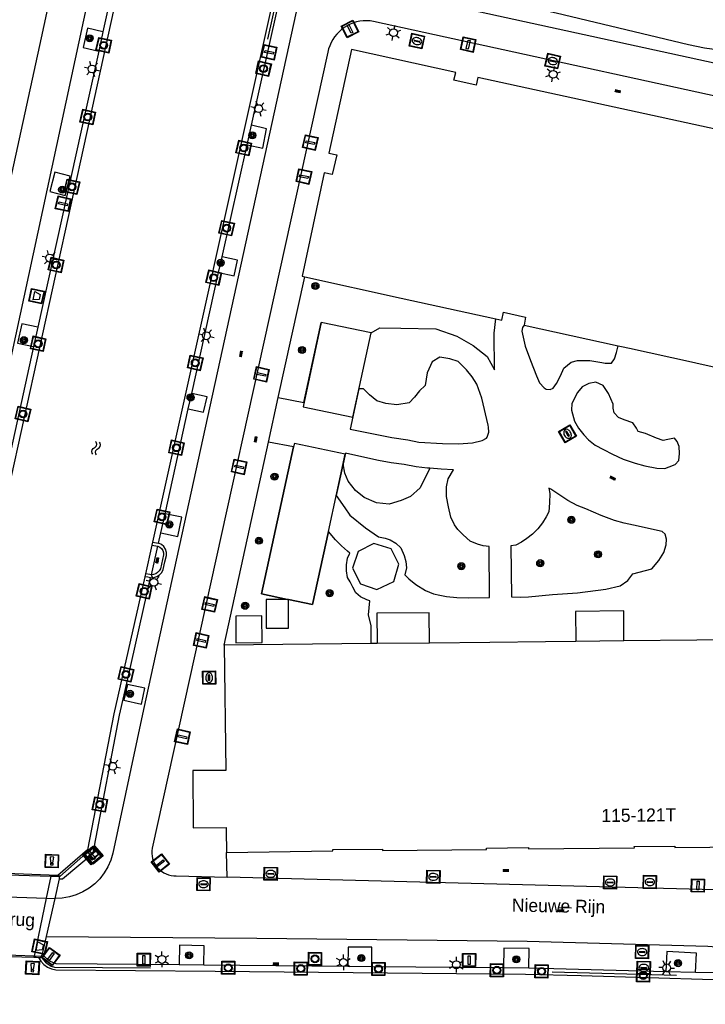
# Model space of a CAD drawing. Header units: metres. Extents: x 93870 to 95789, y 463036 to 464040.
# Tile 119 of 256: x 94335 to 94387, y 463475 to 463550. Entities that reach past the tile are written whole.
import ezdxf
from ezdxf.enums import TextEntityAlignment as Align

# ---------------------------------------------------------------- set-up
doc = ezdxf.new("R2010")
doc.units = ezdxf.units.M
doc.header["$LTSCALE"] = 25.4
for name, color, linetype in [('B_BEBOUWINGSGRENS_0', 1, 'Continuous'), ('B_LUIFEL_1', 200, 'Continuous'), ('B_OPSTAL_0', 1, 'Continuous'), ('G_GRENS_ALGEMEEN_0', 7, 'Continuous'), ('K_DUIKER_LIJN_-1', 6, 'Continuous'), ('K_KUNSTWERKGRENS_1', 1, 'Continuous'), ('Q_BALUSTRADE_LIJN_1', 193, 'Continuous'), ('Q_BLOEMBAK_0', 93, 'Continuous'), ('Q_BOOM_0', 3, 'Continuous'), ('Q_BRANDKRAAN_0', 5, 'Continuous'), ('Q_INSPECTIE_OF_RIOOLPUT_0', 253, 'Continuous'), ('Q_KOLK_0', 254, 'Continuous'), ('Q_LICHTMAST_0', 2, 'Continuous'), ('Q_MEERPAAL_0', 7, 'Continuous'), ('Q_MEERRING_0', 7, 'Continuous'), ('Q_STRAATNAAMBORD_0', 7, 'Continuous'), ('Q_VERKEERSBORDPAAL_0', 40, 'Continuous'), ('S_GBKN_SYMBOOL_OV_GROOT_0', 7, 'Continuous'), ('S_GBKN_SYMBOOL_WATER_0', 7, 'Continuous'), ('T_HEK_0', 57, 'Continuous'), ('T_HEK_LIJN_0', 6, 'Continuous'), ('V_WEGGRENS_0', 7, 'Continuous'), ('V_WEGGRENS_1', 7, 'Continuous'), ('W_WATERGRENS_0', 5, 'Continuous'), ('Z_GBKN_HUISNUMMER_0', 252, 'Continuous'), ('Z_KUNSTWERKNAAM_1', 252, 'Continuous'), ('Z_STRAATNAAM_0', 252, 'Continuous')]:
    doc.layers.add(name, color=color, linetype=linetype)
doc.layers.add('Q_PAAL_STEEN_0', color=7, linetype='Continuous', true_color=0xa97373)

# ---------------------------------------------------------------- blocks, each defined once
blk = doc.blocks.new('Q_BLOEMBAK')
for points in [[(-0.5, 0.5), (0.5, 0.5), (0.5, -0.5), (-0.5, -0.5)], [(-0.336, 0.197), (0.331, 0.197), (0.19, -0.251), (-0.196, -0.251)]]:
    blk.add_lwpolyline(points, close=True)
blk.add_lwpolyline([(-0.442, 0.464), (0.438, 0.464, -0.414214), (0.459, 0.442), (0.459, -0.437, -0.414214), (0.438, -0.459), (-0.442, -0.459, -0.414214), (-0.463, -0.437), (-0.463, 0.442), (-0.463, 0.444), (-0.463, 0.446), (-0.463, 0.448), (-0.462, 0.45), (-0.461, 0.451), (-0.46, 0.453), (-0.459, 0.455), (-0.458, 0.456), (-0.457, 0.457), (-0.456, 0.459), (-0.454, 0.46), (-0.453, 0.461), (-0.451, 0.462), (-0.449, 0.462), (-0.447, 0.463), (-0.446, 0.463), (-0.444, 0.464), (-0.442, 0.464)], format="xyb")
blk = doc.blocks.new('Q_STRAATNAAMBORD')
for points in [[(-0.5, 0.5), (0.5, 0.5), (0.5, -0.5), (-0.5, -0.5)], [(-0.369, 0.22), (0.358, 0.22), (0.358, -0.214), (-0.369, -0.214)]]:
    blk.add_lwpolyline(points, close=True)
for points in [[(-0.442, 0.464), (0.438, 0.464, -0.414214), (0.459, 0.442), (0.459, -0.437, -0.414214), (0.438, -0.459), (-0.442, -0.459, -0.414214), (-0.463, -0.437), (-0.463, 0.442), (-0.463, 0.444), (-0.463, 0.446), (-0.463, 0.448), (-0.462, 0.45), (-0.461, 0.451), (-0.46, 0.453), (-0.459, 0.455), (-0.458, 0.456), (-0.457, 0.457), (-0.456, 0.459), (-0.454, 0.46), (-0.453, 0.461), (-0.451, 0.462), (-0.449, 0.462), (-0.447, 0.463), (-0.446, 0.463), (-0.444, 0.464), (-0.442, 0.464)], [(-0.287, 0.16), (0.281, 0.16, -0.414214), (0.303, 0.139), (0.303, -0.134, -0.414214), (0.281, -0.156), (-0.287, -0.156, -0.414214), (-0.308, -0.134), (-0.308, 0.139), (-0.308, 0.14), (-0.308, 0.142), (-0.307, 0.144), (-0.307, 0.146), (-0.306, 0.148), (-0.305, 0.149), (-0.304, 0.151), (-0.303, 0.152), (-0.302, 0.154), (-0.3, 0.155), (-0.299, 0.156), (-0.297, 0.157), (-0.296, 0.158), (-0.294, 0.159), (-0.292, 0.159), (-0.29, 0.16), (-0.288, 0.16), (-0.287, 0.16)]]:
    blk.add_lwpolyline(points, format="xyb")
blk = doc.blocks.new('Q_LICHTMAST')
for points in [[(-0.26, 0.15), (-0.52, 0.3)], [(0, 0.3), (0, 0.6)], [(0.26, 0.15), (0.52, 0.3)], [(-0.26, -0.15), (-0.52, -0.3)], [(0, -0.3), (0, -0.6)], [(0.26, -0.15), (0.52, -0.3)]]:
    blk.add_lwpolyline(points)
blk.add_circle((0, 0), 0.3)
blk = doc.blocks.new('Q_VERKEERSBORDPAAL')
for points in [[(-0.5, 0.5), (0.5, 0.5), (0.5, -0.5), (-0.5, -0.5)], [(-0.08, 0.333), (0.071, 0.333), (0.071, -0.329), (-0.08, -0.329)]]:
    blk.add_lwpolyline(points, close=True)
blk.add_lwpolyline([(-0.442, 0.464), (0.438, 0.464, -0.414214), (0.459, 0.442), (0.459, -0.437, -0.414214), (0.438, -0.459), (-0.442, -0.459, -0.414214), (-0.463, -0.437), (-0.463, 0.442), (-0.463, 0.444), (-0.463, 0.446), (-0.463, 0.448), (-0.462, 0.45), (-0.461, 0.451), (-0.46, 0.453), (-0.459, 0.455), (-0.458, 0.456), (-0.457, 0.457), (-0.456, 0.459), (-0.454, 0.46), (-0.453, 0.461), (-0.451, 0.462), (-0.449, 0.462), (-0.447, 0.463), (-0.446, 0.463), (-0.444, 0.464), (-0.442, 0.464)], format="xyb")
blk = doc.blocks.new('Q_PAAL_STEEN')
for points in [[(-0.5, 0.5), (0.5, 0.5), (0.5, -0.5), (-0.5, -0.5)], [(-0.08, 0.333), (0.071, 0.333), (0.071, -0.329), (-0.08, -0.329)]]:
    blk.add_lwpolyline(points, close=True)
blk.add_lwpolyline([(-0.442, 0.464), (0.438, 0.464, -0.414214), (0.459, 0.442), (0.459, -0.437, -0.414214), (0.438, -0.459), (-0.442, -0.459, -0.414214), (-0.463, -0.437), (-0.463, 0.442), (-0.463, 0.444), (-0.463, 0.446), (-0.463, 0.448), (-0.462, 0.45), (-0.461, 0.451), (-0.46, 0.453), (-0.459, 0.455), (-0.458, 0.456), (-0.457, 0.457), (-0.456, 0.459), (-0.454, 0.46), (-0.453, 0.461), (-0.451, 0.462), (-0.449, 0.462), (-0.447, 0.463), (-0.446, 0.463), (-0.444, 0.464), (-0.442, 0.464)], format="xyb")
blk = doc.blocks.new('Q_KOLK')
blk.add_lwpolyline([(-0.5, 0.5), (0.5, 0.5), (0.5, -0.5), (-0.5, -0.5)], close=True)
for points in [[(-0.442, 0.464), (0.438, 0.464, -0.414214), (0.459, 0.442), (0.459, -0.437, -0.414214), (0.438, -0.459), (-0.442, -0.459, -0.414214), (-0.463, -0.437), (-0.463, 0.442, -0.414214), (-0.442, 0.464)], [(-0.345, 0.105, 0.380426), (-0.276, -0.18)], [(-0.008, 0.266, 0.240218), (-0.345, 0.105)], [(-0.194, 0.045, 0.853344), (-0.194, -0.032)], [(0.331, 0.111, 0.240191), (-0.008, 0.266)], [(0.185, -0.032, 0.849746), (0.185, 0.045)], [(0.267, -0.176, 0.380426), (0.331, 0.111)], [(-0.276, -0.18, 0.148452), (0.012, -0.257)], [(0.012, -0.257, 0.131742), (0.267, -0.176)]]:
    blk.add_lwpolyline(points, format="xyb")
for points in [[(-0.194, 0.045), (0.185, 0.045)], [(0.185, -0.032), (-0.194, -0.032)]]:
    blk.add_lwpolyline(points)
blk = doc.blocks.new('Q_BRANDKRAAN')
blk.add_lwpolyline([(-0.5, 0.5), (0.5, 0.5), (0.5, -0.5), (-0.5, -0.5)], close=True)
for points in [[(-0.442, 0.464), (0.438, 0.464, -0.414214), (0.459, 0.442), (0.459, -0.437, -0.414214), (0.438, -0.459), (-0.442, -0.459, -0.414214), (-0.463, -0.437), (-0.463, 0.442), (-0.463, 0.444), (-0.463, 0.446), (-0.463, 0.448), (-0.462, 0.45), (-0.461, 0.451), (-0.46, 0.453), (-0.459, 0.455), (-0.458, 0.456), (-0.457, 0.457), (-0.456, 0.459), (-0.454, 0.46), (-0.453, 0.461), (-0.451, 0.462), (-0.449, 0.462), (-0.447, 0.463), (-0.446, 0.463), (-0.444, 0.464), (-0.442, 0.464)], [(-0.345, 0.105, 0.380426), (-0.276, -0.18)], [(-0.008, 0.266, 0.240218), (-0.345, 0.105)], [(-0.194, 0.045, 0.853344), (-0.194, -0.032)], [(0.331, 0.111, 0.240191), (-0.008, 0.266)], [(0.185, -0.032, 0.849746), (0.185, 0.045)], [(0.267, -0.176, 0.380426), (0.331, 0.111)], [(-0.276, -0.18, 0.148452), (0.012, -0.257)], [(0.012, -0.257, 0.131742), (0.267, -0.176)]]:
    blk.add_lwpolyline(points, format="xyb")
for points in [[(-0.194, 0.045), (0.185, 0.045)], [(0.185, -0.032), (-0.194, -0.032)]]:
    blk.add_lwpolyline(points)
blk = doc.blocks.new('Q_INSPECTIE_OF_RIOOLPUT')
blk.add_lwpolyline([(-0.5, 0.5), (0.5, 0.5), (0.5, -0.5), (-0.5, -0.5)], close=True)
for points in [[(-0.442, 0.464), (0.438, 0.464, -0.414214), (0.459, 0.442), (0.459, -0.437, -0.414214), (0.438, -0.459), (-0.442, -0.459, -0.414214), (-0.463, -0.437), (-0.463, 0.442), (-0.463, 0.444), (-0.463, 0.446), (-0.463, 0.448), (-0.462, 0.45), (-0.461, 0.451), (-0.46, 0.453), (-0.459, 0.455), (-0.458, 0.456), (-0.457, 0.457), (-0.456, 0.459), (-0.454, 0.46), (-0.453, 0.461), (-0.451, 0.462), (-0.449, 0.462), (-0.447, 0.463), (-0.446, 0.463), (-0.444, 0.464), (-0.442, 0.464)], [(-0.345, 0.105, 0.380426), (-0.276, -0.18)], [(-0.008, 0.266, 0.240218), (-0.345, 0.105)], [(-0.194, 0.045, 0.853344), (-0.194, -0.032)], [(0.331, 0.111, 0.240191), (-0.008, 0.266)], [(0.185, -0.032, 0.849746), (0.185, 0.045)], [(0.267, -0.176, 0.380426), (0.331, 0.111)], [(-0.276, -0.18, 0.148452), (0.012, -0.257)], [(0.012, -0.257, 0.131742), (0.267, -0.176)]]:
    blk.add_lwpolyline(points, format="xyb")
for points in [[(-0.194, 0.045), (0.185, 0.045)], [(0.185, -0.032), (-0.194, -0.032)]]:
    blk.add_lwpolyline(points)
blk = doc.blocks.new('Q_MEERRING')
blk.add_lwpolyline([(-0.5, 0.5), (0.5, 0.5), (0.5, -0.5), (-0.5, -0.5)], close=True)
blk.add_lwpolyline([(-0.442, 0.464), (0.438, 0.464, -0.414214), (0.459, 0.442), (0.459, -0.437, -0.414214), (0.438, -0.459), (-0.442, -0.459, -0.414214), (-0.463, -0.437), (-0.463, 0.442), (-0.463, 0.444), (-0.463, 0.446), (-0.463, 0.448), (-0.462, 0.45), (-0.461, 0.451), (-0.46, 0.453), (-0.459, 0.455), (-0.458, 0.456), (-0.457, 0.457), (-0.456, 0.459), (-0.454, 0.46), (-0.453, 0.461), (-0.451, 0.462), (-0.449, 0.462), (-0.447, 0.463), (-0.446, 0.463), (-0.444, 0.464), (-0.442, 0.464)], format="xyb")
for radius in [0.3, 0.3, 0.25, 0.25]:
    blk.add_circle((0, 0), radius)
blk = doc.blocks.new('Q_BOOM')
for radius in [0.27, 0.18, 0.09]:
    blk.add_circle((0, 0), radius)
blk = doc.blocks.new('Q_MEERPAAL')
for points in [[(-0.5, 0.5), (0.5, 0.5), (0.5, -0.5), (-0.5, -0.5)], [(-0.076, 0.32), (0.068, 0.32), (0.068, 0.17), (-0.076, 0.17)]]:
    blk.add_lwpolyline(points, close=True)
blk.add_lwpolyline([(-0.442, 0.464), (0.438, 0.464, -0.414214), (0.459, 0.442), (0.459, -0.437, -0.414214), (0.438, -0.459), (-0.442, -0.459, -0.414214), (-0.463, -0.437), (-0.463, 0.442), (-0.463, 0.444), (-0.463, 0.446), (-0.463, 0.448), (-0.462, 0.45), (-0.461, 0.451), (-0.46, 0.453), (-0.459, 0.455), (-0.458, 0.456), (-0.457, 0.457), (-0.456, 0.459), (-0.454, 0.46), (-0.453, 0.461), (-0.451, 0.462), (-0.449, 0.462), (-0.447, 0.463), (-0.446, 0.463), (-0.444, 0.464), (-0.442, 0.464)], format="xyb")
for points in [[(-0.076, 0.124), (-0.136, -0.311)], [(-0.076, 0.124), (0.068, 0.124)], [(0.068, 0.124), (0.122, -0.311)], [(-0.136, -0.311), (0.122, -0.311)]]:
    blk.add_lwpolyline(points)
blk = doc.blocks.new('S_GBKN_SYMBOOL_WATER')
for points in [[(-0.5, 0.15), (-0.438, 0.212), (-0.312, 0.275), (-0.188, 0.275), (-0.062, 0.212), (0, 0.15), (0.062, 0.087), (0.188, 0.025), (0.312, 0.025), (0.438, 0.087), (0.5, 0.15)], [(-0.5, -0.15), (-0.438, -0.087), (-0.312, -0.025), (-0.188, -0.025), (-0.062, -0.087), (0, -0.15), (0.062, -0.212), (0.188, -0.275), (0.312, -0.275), (0.438, -0.212), (0.5, -0.15)]]:
    blk.add_lwpolyline(points)
blk = doc.blocks.new('S_GBKN_SYMBOOL_OV_GROOT')
for points in [[(-0.21875, 0.0625), (0.21875, 0.0625)], [(-0.21875, 0), (0.21875, 0)], [(-0.1875, 0.0625), (-0.1875, 0)], [(-0.125, 0.09375), (-0.125, 0.0625)], [(-0.125, 0), (-0.125, -0.0625)], [(-0.0625, 0.0625), (-0.0625, 0)], [(0, 0.09375), (0, 0.0625)], [(0, 0), (0, -0.0625)], [(0.0625, 0.0625), (0.0625, 0)], [(0.125, 0.09375), (0.125, 0.0625)], [(0.125, 0), (0.125, -0.0625)], [(0.1875, 0.0625), (0.1875, 0)], [(-0.21875, -0.0625), (0.21875, -0.0625)], [(-0.1875, -0.0625), (-0.1875, -0.09375)], [(-0.0625, -0.0625), (-0.0625, -0.09375)], [(0.0625, -0.0625), (0.0625, -0.09375)], [(0.1875, -0.0625), (0.1875, -0.09375)]]:
    blk.add_lwpolyline(points)

msp = doc.modelspace()

# ---------------------------------------------------------------- linework, layer by layer
at = {"layer": 'B_BEBOUWINGSGRENS_0'}
for p, q in [((94373.16, 463526.933), (94380.349, 463525.35)), ((94355.065, 463505.965), (94355.065, 463505.965)), ((94355.133, 463505.951), (94355.133, 463505.951)), ((94365.912, 463502.628), (94361.906, 463502.585)), ((94380.787, 463502.786), (94377.101, 463502.747)), ((94361.466, 463502.58), (94350.22, 463502.459)), ((94361.906, 463502.585), (94361.466, 463502.58))]:
    msp.add_line(p, q, dxfattribs=at)
for points in [[(94359.963, 463547.988), (94358.229, 463540.071), (94358.835, 463539.938), (94358.48, 463538.442), (94357.874, 463538.573), (94356.171, 463530.66), (94356.372, 463530.616)], [(94396.484, 463539.991), (94396.353, 463539.395), (94395.243, 463539.644), (94392.094, 463540.351), (94392.224, 463540.947), (94369.622, 463545.868), (94369.494, 463545.281), (94367.787, 463545.646), (94367.918, 463546.242), (94359.963, 463547.988)], [(94356.372, 463530.616), (94363.745, 463528.992), (94370.987, 463527.399)], [(94370.987, 463527.399), (94371.445, 463527.298), (94371.586, 463527.919), (94373.267, 463527.537), (94373.16, 463526.933)], [(94380.349, 463525.35), (94380.602, 463525.294), (94381.215, 463525.159), (94385.939, 463524.124), (94386.612, 463523.976), (94391.486, 463522.908), (94391.619, 463523.501), (94392.788, 463523.239), (94394.698, 463522.81), (94398.047, 463522.058), (94397.91, 463521.433), (94397.602, 463520.025)], [(94396.13, 463513.285), (94394.712, 463506.797), (94395.289, 463506.677), (94394.434, 463502.56), (94392.541, 463502.528), (94392.534, 463502.929), (94391.934, 463502.904), (94380.787, 463502.786)], [(94355.065, 463505.965), (94354.326, 463505.965), (94353.43, 463505.965), (94353.42, 463503.756), (94355.134, 463503.757), (94355.133, 463505.951)], [(94355.133, 463505.951), (94355.133, 463505.965), (94355.065, 463505.965)], [(94365.912, 463502.628), (94365.887, 463504.945), (94361.881, 463504.898), (94361.906, 463502.585)], [(94380.787, 463502.786), (94380.763, 463505.086), (94377.077, 463505.05), (94377.101, 463502.747)], [(94377.101, 463502.747), (94374.783, 463502.723), (94370.523, 463502.677), (94365.912, 463502.628)], [(94350.22, 463502.459), (94350.337, 463492.894), (94347.817, 463492.875), (94347.851, 463488.502), (94350.375, 463488.514), (94350.377, 463488.334), (94350.395, 463486.623)], [(94350.395, 463486.623), (94358.514, 463486.733), (94358.513, 463486.833), (94362.327, 463486.876), (94362.329, 463486.772), (94370.279, 463486.853), (94370.277, 463486.954), (94373.477, 463486.986), (94373.478, 463486.886), (94381.578, 463486.969), (94381.577, 463487.07), (94384.67, 463487.102), (94384.678, 463487.002), (94392.721, 463487.085), (94392.719, 463487.225), (94393.089, 463487.229), (94393.115, 463485.089), (94408.82, 463485.281)]]:
    msp.add_lwpolyline(points, dxfattribs=at)
at = {"layer": 'B_LUIFEL_1'}
for p, q in [((94361.444, 463526.333), (94357.628, 463527.131)), ((94355.527, 463517.622), (94353.061, 463506.389)), ((94358.184, 463511.153), (94359.467, 463517.06)), ((94356.97, 463505.562), (94358.184, 463511.153)), ((94353.061, 463506.389), (94355.065, 463505.965)), ((94355.065, 463505.965), (94355.133, 463505.951)), ((94355.133, 463505.951), (94356.97, 463505.562))]:
    msp.add_line(p, q, dxfattribs=at)
for points in [[(94357.628, 463527.131), (94356.247, 463520.68), (94360.055, 463519.889), (94361.444, 463526.333)], [(94359.467, 463517.06), (94355.583, 463517.879), (94355.527, 463517.622)], [(94363.568, 463508.656), (94362.985, 463509.831), (94361.651, 463510.227), (94360.455, 463509.617), (94360.033, 463508.351), (94360.65, 463507.155), (94361.889, 463506.727), (94363.186, 463507.336), (94363.568, 463508.656)]]:
    msp.add_lwpolyline(points, dxfattribs=at)
at = {"layer": 'B_OPSTAL_0'}
msp.add_line((94351.096, 463504.691), (94351.111, 463502.641), dxfattribs=at)
msp.add_lwpolyline([(94351.111, 463502.641), (94353.111, 463502.656), (94353.096, 463504.706), (94351.096, 463504.691)], dxfattribs=at)
at = {"layer": 'G_GRENS_ALGEMEEN_0'}
for p, q in [((94340.95, 463549.36), (94340.626, 463547.881)), ((94351.968, 463540.702), (94352.302, 463542.204)), ((94349.795, 463530.944), (94350.062, 463532.14)), ((94335.974, 463526.763), (94335.648, 463525.285)), ((94347.476, 463520.525), (94347.738, 463521.701)), ((94355.527, 463517.622), (94353.611, 463517.978)), ((94345.367, 463511.054), (94345.692, 463512.513)), ((94344.746, 463510.335), (94345.19, 463510.26)), ((94344.647, 463507.851), (94345.14, 463510.034)), ((94344.696, 463510.11), (94345.14, 463510.034)), ((94355.065, 463505.965), (94353.061, 463506.389)), ((94356.97, 463505.562), (94355.133, 463505.951)), ((94348.666, 463478.003), (94346.767, 463478.02)), ((94361.505, 463477.883), (94359.681, 463477.9)), ((94373.508, 463477.772), (94371.567, 463477.79)), ((94386.258, 463477.445), (94383.98, 463477.502))]:
    msp.add_line(p, q, dxfattribs=at)
for points in [[(94354.356, 463521.387), (94356.318, 463521.013), (94357.628, 463527.131)], [(94361.444, 463526.333), (94362.115, 463526.732), (94363.716, 463526.703), (94366.406, 463526.638), (94368.001, 463526.087), (94369.262, 463525.373), (94370.333, 463524.521), (94370.898, 463523.516), (94370.852, 463526.303), (94370.987, 463527.399)], [(94373.16, 463526.933), (94373.032, 463526.739), (94372.972, 463526.472), (94373.238, 463525.319), (94373.639, 463524.232), (94374.106, 463523.055), (94374.335, 463522.528), (94374.677, 463522.133), (94374.843, 463522.031), (94375.132, 463522.011), (94375.376, 463522.097), (94375.623, 463522.468), (94375.932, 463523.052), (94376.194, 463523.648), (94376.75, 463524.087), (94377.232, 463524.218), (94378.187, 463524.214), (94379.082, 463524.079), (94379.342, 463524.017), (94379.835, 463524.018), (94380.058, 463524.341), (94380.223, 463524.832), (94380.349, 463525.35)], [(94353.061, 463506.389), (94355.527, 463517.622), (94355.527, 463517.622)], [(94365.934, 463515.983), (94365.752, 463515.997), (94364.885, 463516.103), (94363.977, 463516.264), (94362.984, 463516.401), (94362.016, 463516.586), (94360.977, 463516.821), (94359.484, 463517.136), (94359.307, 463516.32)], [(94365.934, 463515.983), (94365.19, 463514.48), (94364.462, 463513.825), (94363.739, 463513.516), (94362.823, 463513.247), (94361.874, 463513.344), (94360.908, 463513.749), (94360.251, 463514.284), (94359.693, 463515.011), (94359.438, 463515.622), (94359.307, 463516.32)], [(94358.184, 463511.153), (94358.184, 463511.153), (94356.97, 463505.562)], [(94361.466, 463502.58), (94361.452, 463503.949), (94361.253, 463504.795), (94361.346, 463505.865), (94361.121, 463505.931), (94360.646, 463506.169), (94360.289, 463506.46), (94360.051, 463506.896), (94359.853, 463507.305), (94359.655, 463507.636), (94359.575, 463508.151), (94359.562, 463508.6), (94359.655, 463509.102), (94359.813, 463509.486), (94359.641, 463509.657), (94359.192, 463510.054), (94358.736, 463510.503), (94358.184, 463511.153)], [(94345.14, 463510.034), (94345.295, 463509.959), (94345.424, 463509.844), (94345.517, 463509.699), (94345.567, 463509.534), (94345.571, 463509.362), (94345.337, 463508.289), (94345.25, 463508.139), (94345.13, 463508.014), (94344.984, 463507.921), (94344.819, 463507.865), (94344.647, 463507.851)], [(94344.647, 463507.851), (94344.54, 463507.863), (94344.202, 463507.924)], [(94344.593, 463507.616), (94344.387, 463507.653), (94344.15, 463507.696)]]:
    msp.add_lwpolyline(points, dxfattribs=at)
at = {"layer": 'K_DUIKER_LIJN_-1'}
msp.add_lwpolyline([(94396.016, 463549.329), (94395.06, 463545.34), (94354.482, 463554.208)], dxfattribs=at)
at = {"layer": 'K_KUNSTWERKGRENS_1'}
for p, q in [((94337.488, 463484.846), (94329.425, 463485.163)), ((94337.284, 463483.109), (94337.622, 463484.595)), ((94337.622, 463484.595), (94337.626, 463484.789)), ((94336.619, 463480.186), (94337.284, 463483.109)), ((94336.321, 463478.874), (94336.619, 463480.186)), ((94328.067, 463478.845), (94335.671, 463478.608)), ((94335.671, 463478.608), (94335.844, 463478.603)), ((94335.844, 463478.603), (94336.014, 463478.598)), ((94336.226, 463478.659), (94336.321, 463478.874))]:
    msp.add_line(p, q, dxfattribs=at)
for points in [[(94337.626, 463484.789), (94337.627, 463484.841), (94337.488, 463484.846)], [(94336.014, 463478.598), (94336.196, 463478.592), (94336.226, 463478.659)]]:
    msp.add_lwpolyline(points, dxfattribs=at)
at = {"layer": 'Q_BALUSTRADE_LIJN_1'}
for p, q in [((94329.4, 463485.048), (94336.967, 463484.81)), ((94336.967, 463484.81), (94337.626, 463484.789)), ((94337.626, 463484.789), (94337.651, 463484.788)), ((94335.686, 463478.681), (94328.091, 463478.959)), ((94336.224, 463478.661), (94335.686, 463478.681))]:
    msp.add_line(p, q, dxfattribs=at)
at = {"layer": 'T_HEK_0'}
for p, q in [((94354.356, 463521.387), (94356.372, 463530.616)), ((94353.611, 463517.978), (94354.356, 463521.387)), ((94350.22, 463502.459), (94353.611, 463517.978))]:
    msp.add_line(p, q, dxfattribs=at)
at = {"layer": 'T_HEK_LIJN_0'}
for p, q in [((94355.317, 463556.775), (94353.536, 463548.788)), ((94337.651, 463484.788), (94340.31, 463487.132)), ((94336.224, 463478.661), (94336.226, 463478.659)), ((94375.284, 463477.482), (94384.801, 463477.225))]:
    msp.add_line(p, q, dxfattribs=at)
msp.add_lwpolyline([(94336.226, 463478.659), (94336.366, 463478.434), (94336.543, 463478.234), (94336.751, 463478.066), (94336.984, 463477.934), (94337.235, 463477.843), (94344.573, 463477.794)], dxfattribs=at)
at = {"layer": 'V_WEGGRENS_0'}
for p, q in [((94353.459, 463541.941), (94352.302, 463542.204)), ((94350.062, 463532.14), (94351.968, 463540.702)), ((94351.231, 463531.896), (94350.062, 463532.14)), ((94347.738, 463521.701), (94349.795, 463530.944)), ((94335.648, 463525.285), (94333.566, 463515.846)), ((94348.907, 463521.443), (94347.738, 463521.701)), ((94345.692, 463512.513), (94347.476, 463520.525)), ((94346.988, 463512.244), (94345.692, 463512.513)), ((94345.19, 463510.26), (94345.367, 463511.054)), ((94344.157, 463499.175), (94342.822, 463499.469)), ((94350.434, 463484.734), (94350.395, 463486.623)), ((94408.467, 463483.212), (94350.434, 463484.734)), ((94348.666, 463478.003), (94348.696, 463479.486)), ((94361.505, 463477.883), (94361.513, 463479.367)), ((94373.508, 463477.772), (94373.532, 463479.283)), ((94386.258, 463477.445), (94386.335, 463478.917)), ((94359.681, 463477.9), (94348.666, 463478.003)), ((94371.567, 463477.79), (94361.505, 463477.883)), ((94383.98, 463477.502), (94373.508, 463477.772))]:
    msp.add_line(p, q, dxfattribs=at)
for points in [[(94355.121, 463636.27), (94336.22, 463548.88), (94325.54, 463500), (94322.6, 463486.91)], [(94325.98, 463486.84), (94326.028, 463487.618), (94328.268, 463498.316), (94353.896, 463617.101), (94357.391, 463633.587), (94357.502, 463633.999), (94357.68, 463634.387), (94357.918, 463634.741), (94358.211, 463635.051), (94358.551, 463635.31), (94358.928, 463635.509), (94359.573, 463635.707), (94360.238, 463635.829), (94360.912, 463635.871), (94361.586, 463635.834), (94362.251, 463635.718)], [(94350.381, 463592.352), (94342.568, 463556.737), (94341.966, 463553.991), (94341.814, 463553.301), (94341.508, 463551.903), (94340.95, 463549.36)], [(94357.671, 463559.868), (94344.043, 463497.536), (94341.693, 463486.566)], [(94352.302, 463542.204), (94354.955, 463554.121), (94356.064, 463559.113)], [(94387.884, 463547.979), (94386.933, 463548.108), (94385.731, 463548.354), (94375.597, 463550.77), (94362.17, 463553.72), (94361.33, 463554.13)], [(94360.598, 463550.157), (94360.344, 463550.104), (94360.096, 463550.03), (94359.855, 463549.935), (94359.623, 463549.819), (94359.402, 463549.683), (94359.194, 463549.529), (94359, 463549.358), (94358.821, 463549.17), (94358.659, 463548.967), (94358.516, 463548.751), (94358.392, 463548.524), (94358.288, 463548.286), (94358.205, 463548.041), (94358.143, 463547.789), (94344.698, 463486.942), (94344.677, 463486.743), (94344.678, 463486.542)], [(94397.075, 463542.39), (94361.63, 463550.143), (94361.373, 463550.18), (94361.115, 463550.195), (94360.856, 463550.187), (94360.598, 463550.157)], [(94340.95, 463549.36), (94339.77, 463549.634), (94339.428, 463548.159), (94340.626, 463547.881)], [(94340.626, 463547.881), (94339.263, 463541.67), (94335.974, 463526.763)], [(94351.968, 463540.702), (94353.163, 463540.463), (94353.459, 463541.941)], [(94338.443, 463538.327), (94337.259, 463538.626), (94336.884, 463537.143), (94338.068, 463536.844), (94338.443, 463538.327)], [(94349.795, 463530.944), (94350.981, 463530.696), (94351.231, 463531.896)], [(94335.974, 463526.763), (94334.739, 463527.029), (94334.42, 463525.549), (94335.648, 463525.285)], [(94367.483, 463524.357), (94366.696, 463524.467), (94366.131, 463524.121), (94365.729, 463523.29), (94365.593, 463522.322), (94365.156, 463521.913), (94364.776, 463521.409), (94364.359, 463521), (94363.406, 463520.847), (94362.572, 463520.943), (94361.892, 463521.133), (94361.33, 463521.591), (94360.865, 463522.047), (94360.525, 463522.069), (94359.859, 463518.978), (94363.025, 463518.35), (94364.272, 463518.148), (94365.097, 463517.985), (94366.904, 463517.869), (94368.135, 463517.855), (94369.202, 463517.929), (94369.952, 463518.12), (94370.278, 463518.282), (94370.319, 463518.367), (94370.443, 463518.736), (94370.419, 463519.119), (94370.403, 463519.273), (94369.93, 463521.337), (94369.525, 463522.407), (94369.184, 463522.987), (94368.739, 463523.511), (94368.102, 463524.14), (94367.483, 463524.357)], [(94379.959, 463520.88), (94379.597, 463521.713), (94379.201, 463522.325), (94378.627, 463522.576), (94378.097, 463522.464), (94377.581, 463522.209), (94377.237, 463521.778), (94376.793, 463520.938), (94376.764, 463520.426), (94377.015, 463519.578), (94377.318, 463519.061), (94377.715, 463518.544), (94378.066, 463518.153), (94378.59, 463517.744), (94379.21, 463517.43), (94379.909, 463517.067), (94380.718, 463516.687), (94381.639, 463516.384), (94382.371, 463516.163), (94383.309, 463516.003), (94383.916, 463515.972), (94384.233, 463516.089), (94384.69, 463516.285), (94384.987, 463516.587), (94385.033, 463517.111), (94384.999, 463517.646), (94384.859, 463518.045), (94384.66, 463518.283), (94384.135, 463518.18), (94383.772, 463518.109), (94383.262, 463518.293), (94382.431, 463518.642), (94381.874, 463518.792), (94381.745, 463519.064), (94381.467, 463519.452), (94380.808, 463519.696), (94380.366, 463519.856), (94380.031, 463520.234), (94379.948, 463520.586), (94379.959, 463520.88)], [(94347.476, 463520.525), (94348.647, 463520.266), (94348.907, 463521.443)], [(94359.307, 463516.32), (94358.784, 463513.912), (94359.45, 463512.967), (94359.833, 463512.399), (94361.035, 463511.435), (94362.026, 463510.734), (94362.515, 463510.655), (94362.899, 463510.51), (94363.348, 463510.272), (94363.718, 463509.902), (94363.982, 463509.307), (94364.114, 463508.858), (94364.154, 463508.382), (94364.035, 463507.84), (94364.339, 463507.537), (94364.867, 463507.114), (94365.621, 463506.651), (94366.215, 463506.387), (94366.717, 463506.281), (94367.206, 463506.176), (94367.999, 463506.109), (94368.911, 463506.07), (94370.501, 463506.097), (94370.476, 463510.01), (94370.013, 463510.045), (94369.587, 463510.188), (94369.029, 463510.405), (94368.485, 463510.887), (94368.086, 463511.307), (94367.831, 463511.654), (94367.555, 463512.253), (94367.364, 463513.033), (94367.21, 463513.836), (94367.212, 463514.565), (94367.348, 463515.191), (94367.763, 463515.878), (94366.805, 463515.919), (94365.934, 463515.983)], [(94372.193, 463506.159), (94372.849, 463506.134), (94373.479, 463506.149), (94375.33, 463506.329), (94377.224, 463506.465), (94379.402, 463506.74), (94380.495, 463507.004), (94381.09, 463507.404), (94381.454, 463507.91), (94382.906, 463508.301), (94383.461, 463508.929), (94383.831, 463509.538), (94384.005, 463510.127), (94384.037, 463510.555), (94383.927, 463510.942), (94383.718, 463511.155), (94381.515, 463511.642), (94380.8, 463511.788), (94380.073, 463511.983), (94379.035, 463512.386), (94377.865, 463512.875), (94377.199, 463513.129), (94376.498, 463513.529), (94375.2, 463514.393), (94375.051, 463514.461), (94375.106, 463514.05), (94375.093, 463513.345), (94375.031, 463512.665), (94374.828, 463512.264), (94374.551, 463511.803), (94374.191, 463511.367), (94373.797, 463510.949), (94373.363, 463510.605), (94372.956, 463510.338), (94372.526, 463510.12), (94372.146, 463510.058), (94372.193, 463506.159)], [(94345.367, 463511.054), (94346.684, 463510.781), (94346.988, 463512.244)], [(94344.593, 463507.616), (94344.839, 463507.63), (94345.074, 463507.707), (94345.281, 463507.84), (94345.447, 463508.022), (94345.562, 463508.24), (94345.69, 463508.83), (94345.796, 463509.313), (94345.796, 463509.557), (94345.728, 463509.791), (94345.596, 463509.997), (94345.412, 463510.158), (94345.19, 463510.26)], [(94340.31, 463487.132), (94342.219, 463497.116), (94342.848, 463499.896), (94344.593, 463507.616)], [(94342.822, 463499.469), (94342.556, 463498.26), (94343.891, 463497.966), (94344.157, 463499.175)], [(94337.622, 463484.595), (94337.867, 463484.592), (94340.202, 463486.566), (94340.31, 463487.132)], [(94341.693, 463486.566), (94341.542, 463486.035), (94341.325, 463485.527), (94341.047, 463485.05), (94340.711, 463484.613), (94340.323, 463484.22), (94339.889, 463483.88), (94339.415, 463483.596), (94338.91, 463483.375), (94338.38, 463483.218), (94337.836, 463483.129), (94337.284, 463483.109)], [(94344.678, 463486.542), (94344.702, 463486.343), (94344.747, 463486.148), (94344.813, 463485.959), (94344.9, 463485.778), (94345.006, 463485.608), (94345.13, 463485.451), (94345.27, 463485.308), (94345.426, 463485.182), (94345.594, 463485.073), (94345.773, 463484.984), (94345.961, 463484.915), (94346.156, 463484.867), (94346.355, 463484.84), (94346.555, 463484.836), (94350.434, 463484.734)], [(94336.619, 463480.186), (94352.722, 463480.067), (94373.391, 463479.839), (94387.191, 463479.448), (94405.942, 463477.968)], [(94348.696, 463479.486), (94346.797, 463479.524), (94346.767, 463478.02)], [(94361.513, 463479.367), (94359.689, 463479.377), (94359.681, 463477.9)], [(94373.532, 463479.283), (94371.592, 463479.314), (94371.567, 463477.79)], [(94346.767, 463478.02), (94337.363, 463478.108), (94337.113, 463478.194), (94336.878, 463478.317), (94336.665, 463478.474), (94336.478, 463478.661), (94336.321, 463478.874)], [(94386.335, 463478.917), (94384.06, 463479.036), (94383.98, 463477.502)], [(94396.821, 463476.685), (94387.63, 463477.41), (94386.258, 463477.445)]]:
    msp.add_lwpolyline(points, dxfattribs=at)
at = {"layer": 'V_WEGGRENS_1'}
for p, q in [((94329.045, 463483.395), (94336.617, 463483.132)), ((94336.617, 463483.132), (94337.284, 463483.109))]:
    msp.add_line(p, q, dxfattribs=at)
at = {"layer": 'W_WATERGRENS_0'}
for p, q in [((94354.482, 463554.208), (94344.746, 463510.335)), ((94344.746, 463510.335), (94344.696, 463510.11)), ((94344.696, 463510.11), (94344.202, 463507.924)), ((94344.202, 463507.924), (94344.15, 463507.696)), ((94336.967, 463484.81), (94336.617, 463483.132)), ((94336.617, 463483.132), (94335.686, 463478.681)), ((94335.686, 463478.681), (94335.671, 463478.608))]:
    msp.add_line(p, q, dxfattribs=at)
for points in [[(94332.497, 463508.848), (94339.707, 463541.571), (94343.022, 463556.724)], [(94344.15, 463507.696), (94341.779, 463497.208), (94339.773, 463486.812), (94337.488, 463484.846)], [(94337.488, 463484.846), (94337.487, 463484.846), (94336.979, 463484.866), (94336.967, 463484.81)], [(94335.671, 463478.608), (94335.671, 463478.608), (94335.844, 463478.603)], [(94335.844, 463478.603), (94336.014, 463478.598), (94336.014, 463478.598)], [(94336.014, 463478.598), (94336.188, 463478.304), (94336.419, 463478.053), (94336.697, 463477.855), (94337.011, 463477.72), (94337.345, 463477.652)], [(94337.345, 463477.652), (94349.532, 463477.556), (94373.253, 463477.324), (94377.521, 463477.206), (94382.619, 463477.07), (94387.642, 463476.919), (94411.999, 463475.01)]]:
    msp.add_lwpolyline(points, dxfattribs=at)
at = {"layer": 'Z_STRAATNAAM_0'}
msp.add_line((94375.782, 463482.407), (94376.782, 463482.388), dxfattribs=at)

# ---------------------------------------------------------------- block references
at = {"layer": 'Q_BLOEMBAK_0'}
for p, rotation in [((94335.873, 463529.144), 77.55790470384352), ((94336.106, 463479.412), 78.19442341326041)]:
    msp.add_blockref('Q_BLOEMBAK', p, dxfattribs=dict(at, rotation=rotation))
at = {"layer": 'Q_BOOM_0'}
for p, rotation in [((94339.93, 463548.857), 76.94582125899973), ((94352.369, 463541.439), 77.46311449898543), ((94337.831, 463537.286), 75.80932084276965), ((94349.947, 463531.689), 77.41540778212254), ((94357.195, 463529.919), 167.5782024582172), ((94334.903, 463525.775), 167.8670117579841), ((94356.171, 463525.028), 77.91419718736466), ((94347.645, 463521.4), 77.44024390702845), ((94354.065, 463515.35), 77.62017133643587), ((94376.766, 463512.049), 150.2903397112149), ((94346.022, 463511.687), 77.44208914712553), ((94352.874, 463510.447), 77.67423616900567), ((94378.805, 463509.405), 7.19623542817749), ((94368.349, 463508.5), 158.7494944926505), ((94374.381, 463508.731), 33.26566210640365), ((94358.279, 463506.436), 77.74743275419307), ((94351.82, 463505.476), 0.4297102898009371), ((94343.016, 463498.743), 77.59167741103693), ((94347.536, 463478.753), 179.4870972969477), ((94360.708, 463478.545), 179.4660087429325), ((94372.558, 463478.445), 179.4686787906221), ((94384.922, 463478.156), 178.5666470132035)]:
    msp.add_blockref('Q_BOOM', p, dxfattribs=dict(at, rotation=rotation))
at = {"layer": 'Q_BRANDKRAAN_0'}
for p, rotation in [((94364.95, 463548.644), 167.6618286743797), ((94349.072, 463499.983), 90.70081253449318)]:
    msp.add_blockref('Q_BRANDKRAAN', p, dxfattribs=dict(at, rotation=rotation))
at = {"layer": 'Q_INSPECTIE_OF_RIOOLPUT_0'}
for p, rotation in [((94348.637, 463484.194), 178.493729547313), ((94382.759, 463484.358), 178.4976790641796), ((94382.172, 463479.009), 178.3770537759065), ((94382.289, 463477.806), 178.5230678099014)]:
    msp.add_blockref('Q_INSPECTIE_OF_RIOOLPUT', p, dxfattribs=dict(at, rotation=rotation))
at = {"layer": 'Q_KOLK_0'}
for p, rotation in [((94375.334, 463547.118), 167.6618286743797), ((94376.466, 463518.627), 120.3734373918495), ((94353.77, 463484.99), 178.4976790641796), ((94366.21, 463484.76), 178.4976790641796), ((94379.73, 463484.33), 178.4976790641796)]:
    msp.add_blockref('Q_KOLK', p, dxfattribs=dict(at, rotation=rotation))
at = {"layer": 'Q_LICHTMAST_0'}
for p, rotation in [((94363.159, 463549.283), 167.6618286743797), ((94340.115, 463546.505), 77.62267758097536), ((94375.369, 463546.103), 167.6618286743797), ((94352.846, 463543.48), 77.44930405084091), ((94336.879, 463532.052), 77.55790470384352), ((94348.853, 463526.115), 77.45347215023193), ((94344.838, 463507.27), 77.26311616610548), ((94341.688, 463493.206), 79.17536042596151), ((94345.455, 463478.442), 179.4638577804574), ((94359.334, 463478.209), 179.4642493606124), ((94367.968, 463478.035), 179.4704476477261), ((94384.054, 463477.796), 87.01465863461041)]:
    msp.add_blockref('Q_LICHTMAST', p, dxfattribs=dict(at, rotation=rotation))
at = {"layer": 'Q_MEERPAAL_0'}
for p, rotation in [((94337.04, 463485.96), 177.7542574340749), ((94335.56, 463477.8), 177.1261393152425)]:
    msp.add_blockref('Q_MEERPAAL', p, dxfattribs=dict(at, rotation=rotation))
at = {"layer": 'Q_MEERRING_0'}
for p, rotation in [((94341.006, 463548.32), 77.65989784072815), ((94353.226, 463546.535), 77.44930405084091), ((94339.785, 463542.836), 77.65989784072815), ((94351.717, 463540.467), 77.44993752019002), ((94338.58, 463537.499), 77.57431185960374), ((94350.407, 463534.339), 77.44993752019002), ((94337.365, 463531.525), 77.57431185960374), ((94349.417, 463530.556), 77.48806314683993), ((94335.992, 463525.503), 77.57431185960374), ((94348.007, 463524.041), 77.48806314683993), ((94334.835, 463520.136), 77.57431185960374), ((94346.57, 463517.557), 77.48806314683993), ((94345.462, 463512.267), 77.4420891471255), ((94344.097, 463506.578), 77.26139267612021), ((94342.709, 463500.23), 77.26311616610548), ((94340.717, 463490.277), 79.17536042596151), ((94357.16, 463478.485), 179.4642493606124), ((94350.529, 463477.8), 179.4642493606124), ((94356.076, 463477.741), 179.4642493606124), ((94362.011, 463477.713), 179.4704476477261), ((94371.067, 463477.615), 179.4704476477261), ((94374.488, 463477.53), 178.5230678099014), ((94382.262, 463477.217), 178.4718755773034)]:
    msp.add_blockref('Q_MEERRING', p, dxfattribs=dict(at, rotation=rotation))
at = {"layer": 'Q_PAAL_STEEN_0'}
for p, rotation in [((94359.839, 463549.567), 26.56505117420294), ((94368.871, 463548.375), 167.6618286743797), ((94356.804, 463540.881), 77.53990574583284), ((94356.318, 463538.281), 77.53990574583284), ((94337.898, 463536.207), 77.55790470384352), ((94353.068, 463523.167), 77.53990574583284), ((94351.362, 463516.091), 77.53990574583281), ((94349.106, 463505.576), 77.53990574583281), ((94348.46, 463502.826), 77.53990574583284), ((94347.022, 463495.463), 77.53990574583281), ((94345.339, 463485.807), 128.3019938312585), ((94386.435, 463484.091), 178.4976790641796), ((94344.071, 463478.414), 179.4638577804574)]:
    msp.add_blockref('Q_PAAL_STEEN', p, dxfattribs=dict(at, rotation=rotation))
at = {"layer": 'Q_STRAATNAAMBORD_0', "rotation": 40.21104952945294}
msp.add_blockref('Q_STRAATNAAMBORD', (94340.255, 463486.419), dxfattribs=at)
at = {"layer": 'Q_VERKEERSBORDPAAL_0'}
for p, rotation in [((94353.651, 463547.787), 77.44930405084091), ((94340.117, 463486.387), 40.21104952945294), ((94336.969, 463478.665), 143.6064735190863), ((94368.947, 463478.395), 179.4704476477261)]:
    msp.add_blockref('Q_VERKEERSBORDPAAL', p, dxfattribs=dict(at, rotation=rotation))
at = {"layer": 'S_GBKN_SYMBOOL_OV_GROOT_0'}
for p, rotation in [((94380.315, 463544.795), 167.7170204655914), ((94351.512, 463524.736), 77.6671631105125), ((94352.637, 463518.198), 77.67244175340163), ((94379.936, 463515.224), 154.8398189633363), ((94345.109, 463508.949), 77.27403316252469), ((94371.769, 463485.221), 178.4976790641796), ((94375.98, 463482.151), 178.4976790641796), ((94354.175, 463478.083), 179.4642493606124)]:
    msp.add_blockref('S_GBKN_SYMBOOL_OV_GROOT', p, dxfattribs=dict(at, rotation=rotation))
at = {"layer": 'S_GBKN_SYMBOOL_WATER_0', "rotation": 77.48806314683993}
msp.add_blockref('S_GBKN_SYMBOOL_WATER', (94340.426, 463517.524), dxfattribs=at)

# ---------------------------------------------------------------- texts
at = {"layer": 'Z_GBKN_HUISNUMMER_0', "linetype": 'Continuous'}
msp.add_text('115-121T', height=1, rotation=0.6, dxfattribs=at).set_placement((94381.92, 463489.473), align=Align.MIDDLE)
at = {"layer": 'Z_KUNSTWERKNAAM_1', "linetype": 'Continuous'}
msp.add_text('Oranjebrug', height=1, rotation=357.42085, dxfattribs=at).set_placement((94332.405, 463481.474), align=Align.MIDDLE)
at = {"layer": 'Z_STRAATNAAM_0', "linetype": 'Continuous'}
msp.add_text('Nieuwe Rijn', height=1, rotation=358.91151, dxfattribs=at).set_placement((94375.782, 463482.407), align=Align.MIDDLE)

doc.saveas('drawing.dxf')
